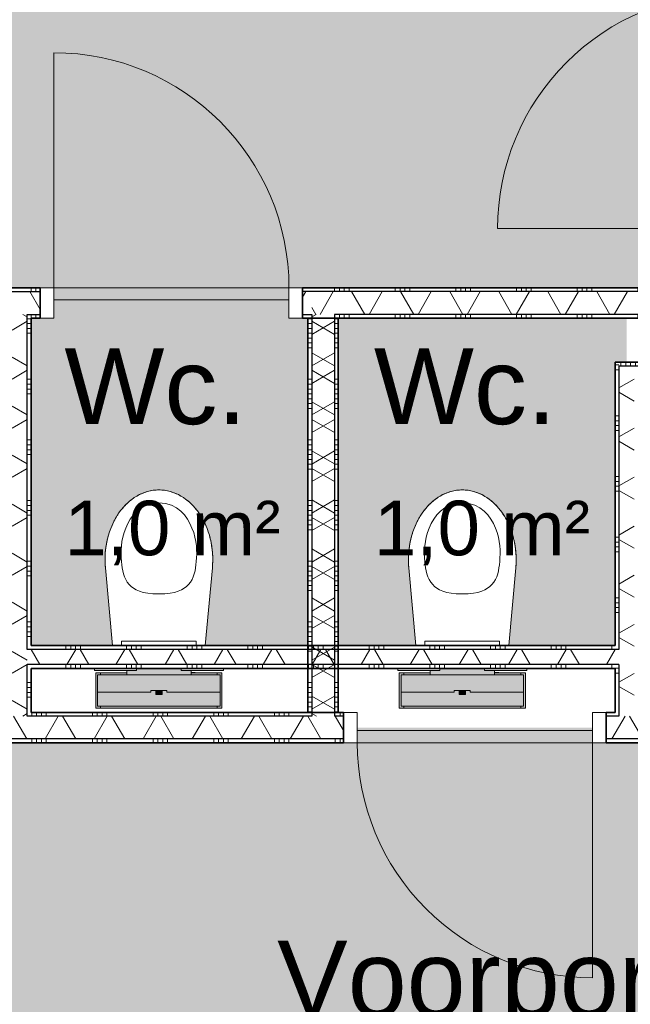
# Model space of a CAD drawing. Header units: millimetres. Extents: x 71235 to 117628, y -12665 to 42937.
# Tile 14 of 49: x 88023 to 90035, y 8553 to 11799. Entities that reach past the tile are written whole.
import ezdxf

# ---------------------------------------------------------------- set-up
doc = ezdxf.new("R2010")
doc.units = ezdxf.units.MM
doc.linetypes.add('Hidden', pattern=[4, 2, -2])
for name, color, linetype, lineweight in [('A-AREA-IDEN', 2, 'Continuous', 13), ('A-AREA-PATT', 32, 'Continuous', 9), ('A-DOOR', 31, 'Continuous', 18), ('A-DOOR-FRAM', 31, 'Continuous', 13), ('A-WALL', 113, 'Continuous', 18), ('A-WALL-PATT', 111, 'Continuous', 35), ('I-WALL', 2, 'Continuous', 18), ('P-SANR-FIXT', 6, 'Continuous', 13)]:
    doc.layers.add(name, color=color, linetype=linetype, lineweight=lineweight)
doc.styles.add('Arial', font='arial.ttf', dxfattribs={"height": 180})
doc.styles.add('Arial_1', font='arial.ttf', dxfattribs={"height": 250})
pattern_1 = [(270, (87510, 9515.63), (200, 7e-13), []), (270, (87494, 9515.63), (200, 7e-13), []), (270, (87478, 9515.63), (200, 7e-13), []), (270, (87462, 9515.63), (200, 7e-13), [])]
pattern_2 = [(90, (90460.13, 10815.54), (-200, 5e-13), []), (90, (90476.13, 10815.54), (-200, 5e-13), []), (90, (90492.13, 10815.54), (-200, 5e-13), []), (90, (90508.13, 10815.54), (-200, 5e-13), [])]
pattern_3 = [(0, (88972.57, 10165.59), (0, 200), []), (0, (88972.57, 10149.59), (0, 200), []), (0, (88972.57, 10133.59), (0, 200), []), (0, (88972.57, 10117.59), (0, 200), [])]
pattern_4 = [(270, (90510.13, 9515.63), (200, 5e-13), []), (270, (90494.13, 9515.63), (200, 5e-13), []), (270, (90478.13, 9515.63), (200, 5e-13), []), (270, (90462.13, 9515.63), (200, 5e-13), [])]
pattern_5 = [(180, (89072.57, 10165.59), (-3e-13, -200), []), (180, (89072.57, 10181.59), (-3e-13, -200), []), (180, (89072.57, 10197.59), (-3e-13, -200), []), (180, (89072.57, 10213.59), (-3e-13, -200), [])]
pattern_6 = [(90, (87460, 10815.54), (-200, -2e-12), []), (90, (87476, 10815.54), (-200, -2e-12), []), (90, (87492, 10815.54), (-200, -2e-12), []), (90, (87508, 10815.54), (-200, -2e-12), [])]
pattern_7 = [(270, (89022.56, 9735.63), (200, 4e-12), []), (270, (89006.56, 9735.63), (200, 4e-12), []), (270, (88990.56, 9735.63), (200, 4e-12), []), (270, (88974.56, 9735.63), (200, 4e-12), [])]

# ---------------------------------------------------------------- blocks, each defined once
blk = doc.blocks.new('200_32_ISR_deur_binnen - dagmaat 0800x2300-7616677-plot_00')
at = {"layer": 'A-DOOR', "lineweight": 13}
blk.add_hatch(color=256, dxfattribs=at).paths.add_polyline_path([(-387.5, 10), (387.5, 10), (387.5, 50), (-387.5, 50)])
for p, q in [((-387.5, 50), (-387.5, 825)), ((-387.5, 50), (387.5, 50)), ((-387.5, 50), (-387.5, 10)), ((387.5, 50), (-387.5, 50)), ((387.5, 10), (387.5, 50)), ((-387.5, 10), (387.5, 10))]:
    blk.add_line(p, q, dxfattribs=at)
at = {"layer": 'A-DOOR', "linetype": 'Hidden', "lineweight": 13}
blk.add_line((-387.5, 10), (387.5, 10), dxfattribs=at)
at = {"layer": 'A-DOOR', "lineweight": 13}
blk.add_arc((-387.5, 50), 775, 360, 90, dxfattribs=at)
at = {"layer": 'A-DOOR-FRAM'}
for p, q in [((-387.5, 50), (-432.5, 50)), ((-387.5, -50), (-387.5, 50)), ((432.5, 50), (387.5, 50)), ((387.5, 50), (387.5, -50)), ((-432.5, -50), (-387.5, -50))]:
    blk.add_line(p, q, dxfattribs=at)
blk = doc.blocks.new('74_PF_toilet - Type 1-V34-plot_00')
at = {"layer": 'P-SANR-FIXT'}
for points in [[(-201.8, 189.5), (-208, 189.5), (-208, 73.5), (-197.5, 73.5), (-197.5, 79.5), (-201.8, 79.5), (-201.8, 183.5), (-197.5, 183.5), (-197.5, 189.5)], [(-201.8, 183.5), (-201.8, 136.5), (-26.5, 136.5), (-26.5, 131.5), (-10.1, 131.5), (-9.1, 144), (10.1, 144), (10.1, 131.5), (26.5, 131.5), (26.5, 136.5), (201.8, 136.5), (201.8, 183.5), (-112.9, 183.5)], [(197.5, 189.5), (197.5, 183.5), (201.8, 183.5), (201.8, 79.5), (197.5, 79.5), (197.5, 73.5), (208, 73.5), (208, 189.5), (201.8, 189.5)], [(-201.8, 136.5), (-201.8, 79.5), (201.8, 79.5), (201.8, 136.5), (26.5, 136.5), (26.5, 131.5), (-26.5, 131.5), (-26.5, 136.5), (-112.9, 136.5)], [(-9.1, 144), (-10.1, 144), (-9.1, 131.5), (10.1, 131.5), (9.1, 144), (-7.4, 144)], [(-73.5, 79.5), (-106, 79.5), (-106, 65), (-73.5, 65), (-73.5, 58.5), (73.5, 58.5), (73.5, 65), (106, 65), (106, 79.5), (-49.1, 79.5)]]:
    blk.add_hatch(color=256, dxfattribs=at).paths.add_polyline_path(points)
h = blk.add_hatch(color=256, dxfattribs=at)
h.paths.add_polyline_path([(-194, 189.5), (-197.5, 189.5), (-197.5, 183.5), (-194, 183.5)])
h.paths.add_polyline_path([(-196.2, 79.5), (-197.5, 79.5), (-197.5, 73.5), (-194, 73.5), (-195, 79.5)])
h = blk.add_hatch(color=256, dxfattribs=at)
h.paths.add_polyline_path([(-190.6, 189.5), (-191.6, 189.5), (-190.6, 183.5), (-189.2, 183.5), (-189.2, 189.5)])
h.paths.add_polyline_path([(-190.6, 79.5), (-191.6, 79.5), (-190.6, 73.5), (-189.2, 73.5), (-189.2, 79.5)])
h = blk.add_hatch(color=256, dxfattribs=at)
h.paths.add_polyline_path([(-149.2, 189.5), (-189.2, 189.5), (-189.2, 183.5), (-149.2, 183.5)])
h.paths.add_polyline_path([(-149.2, 79.5), (-189.2, 79.5), (-189.2, 73.5), (-149.2, 73.5)])
h = blk.add_hatch(color=256, dxfattribs=at)
h.paths.add_polyline_path([(-112.9, 189.5), (-149.2, 189.5), (-149.2, 183.5), (149.2, 183.5), (149.2, 189.5), (-49.1, 189.5)])
h.paths.add_polyline_path([(-106, 79.5), (-149.2, 79.5), (-149.2, 73.5), (-106, 74.4)])
h.paths.add_polyline_path([(142.4, 79.5), (106, 78.6), (106, 73.5), (149.2, 73.5), (149.2, 79.5)])
h = blk.add_hatch(color=256, dxfattribs=at)
h.paths.add_polyline_path([(189.2, 189.5), (149.2, 189.5), (149.2, 183.5), (189.2, 183.5)])
h.paths.add_polyline_path([(163.6, 79.5), (149.2, 79.5), (149.2, 73.5), (189.2, 73.5), (189.2, 79.5), (177.2, 79.5)])
h = blk.add_hatch(color=256, dxfattribs=at)
h.paths.add_polyline_path([(191.6, 189.5), (189.2, 189.5), (189.2, 183.5), (191.6, 183.5)])
h.paths.add_polyline_path([(191.6, 79.5), (189.2, 79.5), (189.2, 73.5), (191.6, 73.5)])
h = blk.add_hatch(color=256, dxfattribs=at)
h.paths.add_polyline_path([(197.5, 189.5), (194, 189.5), (195, 183.5), (197.5, 183.5)])
h.paths.add_polyline_path([(197.5, 79.5), (194, 79.5), (195, 73.5), (197.5, 73.5)])
for p, q in [((-208, 189.5), (-197.5, 189.5)), ((-208, 73.5), (-208, 189.5)), ((-201.8, 136.5), (-201.8, 183.5)), ((-201.8, 183.5), (201.8, 183.5)), ((-197.5, 189.5), (-192.5, 189.5)), ((-191.9, 189.5), (-194.2, 189.5)), ((-192.5, 189.5), (-192.5, 183.5)), ((-189.2, 189.5), (-192.5, 189.5)), ((-149.2, 189.5), (-189.2, 189.5)), ((149.2, 189.5), (-149.2, 189.5)), ((189.2, 189.5), (149.2, 189.5)), ((192.5, 189.5), (189.2, 189.5)), ((194.2, 189.5), (191.9, 189.5)), ((192.5, 183.5), (192.5, 189.5)), ((192.5, 189.5), (197.5, 189.5)), ((197.5, 189.5), (208, 189.5)), ((201.8, 183.5), (201.8, 136.5)), ((208, 189.5), (208, 73.5)), ((-201.8, 79.5), (-201.8, 136.5)), ((-201.8, 136.5), (-26.5, 136.5)), ((-26.5, 131.5), (-26.5, 136.5)), ((26.5, 131.5), (-26.5, 131.5)), ((-10.5, 144), (-10.5, 131.5)), ((10.5, 144), (-10.5, 144)), ((-10.1, 144), (-10.5, 144)), ((10.5, 144), (10.1, 144)), ((10.5, 131.5), (10.5, 144)), ((26.5, 136.5), (201.8, 136.5)), ((26.5, 136.5), (26.5, 131.5)), ((201.8, 136.5), (201.8, 79.5)), ((-212.5, 58.5), (-212.5, 65)), ((-212.5, 65), (-73.5, 65)), ((-197.5, 73.5), (-208, 73.5)), ((-201.8, 79.5), (201.8, 79.5)), ((-192.5, 73.5), (-197.5, 73.5)), ((-194, 73.5), (-191.6, 73.5)), ((-192.5, 79.5), (-192.5, 73.5)), ((-192.5, 73.5), (-189.2, 73.5)), ((-189.2, 73.5), (-149.2, 73.5)), ((-149.2, 73.5), (-106, 73.5)), ((-120, 71.5), (-120, 73.5)), ((-106, 71.5), (-120, 71.5)), ((-106, 79.5), (-106, 65)), ((-73.5, 65), (-73.5, 58.5)), ((73.5, 65), (212.5, 65)), ((73.5, 58.5), (73.5, 65)), ((106, 65), (106, 79.5)), ((106, 73.5), (149.2, 73.5)), ((149.2, 73.5), (189.2, 73.5)), ((189.2, 73.5), (192.5, 73.5)), ((191.6, 73.5), (194, 73.5)), ((192.5, 73.5), (192.5, 79.5)), ((197.5, 73.5), (192.5, 73.5)), ((208, 73.5), (197.5, 73.5)), ((212.5, 65), (212.5, 58.5)), ((-176.3, -273.1), (-153, -16.5)), ((-176.3, -273.1), (-153, -16.5)), ((153, -16.5), (176.3, -273.1)), ((176.3, -273.1), (153, -16.5))]:
    blk.add_line(p, q, dxfattribs=at)
for start_param, end_param in [(1.453584, 3.141593), (3.141593, 4.829601)]:
    blk.add_ellipse((0, -300), major_axis=(0, 230), ratio=0.771739, start_param=start_param, end_param=end_param, dxfattribs=at)
for points, knots in [([(0, -487), (-62.6, -487), (-126, -396.6), (-126, -297), (-113.1, -217.6), (-56.2, -187), (0, -187)], [0, 0, 0, 0, 0.29817, 0.615872, 0.883496, 1.103556, 1.103556, 1.103556, 1.103556]), ([(0, -487), (62.6, -487), (126, -396.6), (126, -297), (113.1, -217.6), (56.2, -187), (0, -187)], [0, 0, 0, 0, 0.29817, 0.615872, 0.883496, 1.103556, 1.103556, 1.103556, 1.103556]), ([(0, -530), (-6.3, -530), (-18.9, -529.1), (-37.2, -525.3), (-52.3, -520), (-64.1, -514.6), (-72.7, -509.9), (-81.1, -504.7), (-89.4, -498.8), (-97.4, -492.4), (-105.1, -485.5), (-112.4, -478.1), (-119.5, -470.2), (-126.3, -461.7), (-132.7, -452.9), (-138.7, -443.7), (-144.4, -433.9), (-149.7, -423.8), (-154.5, -413.5), (-158.9, -402.8), (-162.8, -391.8), (-166.4, -380.5), (-169.4, -369.1), (-172, -357.4), (-174.1, -345.6), (-175.7, -333.6), (-177.2, -317.5), (-177.8, -297.5), (-177, -281.3), (-176.3, -273.1)], [0, 0, 0, 0, 0.0625, 0.125, 0.1875, 0.21875, 0.25, 0.28125, 0.3125, 0.34375, 0.375, 0.40625, 0.4375, 0.46875, 0.5, 0.53125, 0.5625, 0.59375, 0.625, 0.65625, 0.6875, 0.71875, 0.75, 0.78125, 0.8125, 0.84375, 0.875, 0.9375, 1, 1, 1, 1]), ([(176.3, -273.1), (177, -281.3), (177.8, -297.5), (177.2, -317.5), (175.7, -333.6), (174.1, -345.6), (172, -357.4), (169.4, -369.1), (166.4, -380.5), (162.8, -391.8), (158.9, -402.8), (154.5, -413.5), (149.7, -423.8), (144.4, -433.9), (138.7, -443.7), (132.7, -452.9), (126.3, -461.7), (119.5, -470.2), (112.4, -478.1), (105.1, -485.5), (97.4, -492.4), (89.4, -498.8), (81.1, -504.7), (72.7, -509.9), (64.1, -514.6), (52.3, -520), (37.2, -525.3), (18.9, -529.1), (6.3, -530), (0, -530)], [0, 0, 0, 0, 0.0625, 0.125, 0.15625, 0.1875, 0.21875, 0.25, 0.28125, 0.3125, 0.34375, 0.375, 0.40625, 0.4375, 0.46875, 0.5, 0.53125, 0.5625, 0.59375, 0.625, 0.65625, 0.6875, 0.71875, 0.75, 0.78125, 0.8125, 0.875, 0.9375, 1, 1, 1, 1])]:
    blk.add_open_spline(points, degree=3, knots=knots, dxfattribs=at)
blk = doc.blocks.new('NLRS_74_PF_WPB_bedieningsplaat Sigma 01_Geberit - gr_kl spoeling mat verchroomd-7672817-plot_00')
at = {"layer": 'P-SANR-FIXT'}
for p, q in [((97913.2, 26450.8), (97913.2, 26465.8)), ((98159.2, 26465.8), (98159.2, 26450.8)), ((98159.2, 26450.8), (97913.2, 26450.8))]:
    blk.add_line(p, q, dxfattribs=at)
blk = doc.blocks.new('200_32_ISR_deur_binnen - dagmaat 0800x2300-V35-plot_00')
at = {"layer": 'A-DOOR', "lineweight": 13}
blk.add_hatch(color=256, dxfattribs=at).paths.add_polyline_path([(387.5, 10), (387.5, 50), (-387.5, 50), (-387.5, 10), (-77.1, 10)])
for p, q in [((-387.5, 50), (-387.5, 825)), ((-387.5, 50), (387.5, 50)), ((-387.5, 50), (-387.5, 10)), ((387.5, 50), (-387.5, 50)), ((387.5, 10), (387.5, 50)), ((-387.5, 10), (387.5, 10))]:
    blk.add_line(p, q, dxfattribs=at)
at = {"layer": 'A-DOOR', "linetype": 'Hidden', "lineweight": 13}
blk.add_line((-387.5, 10), (387.5, 10), dxfattribs=at)
at = {"layer": 'A-DOOR', "lineweight": 13}
blk.add_arc((-387.5, 50), 775, 360, 90, dxfattribs=at)
at = {"layer": 'A-DOOR-FRAM'}
for p, q in [((-387.5, 50), (-432.5, 50)), ((-387.5, -50), (-387.5, 50)), ((432.5, 50), (387.5, 50)), ((387.5, 50), (387.5, -50)), ((-432.5, -50), (-387.5, -50)), ((387.5, -50), (432.5, -50))]:
    blk.add_line(p, q, dxfattribs=at)

msp = doc.modelspace()

# ---------------------------------------------------------------- hatches: boundary and pattern name
at = {"layer": 'A-AREA-PATT'}
h = msp.add_hatch(color=254, dxfattribs=at)
h.paths.add_polyline_path([(88466.6, 10865.5), (88910.1, 10865.5), (88910.1, 10875.5), (88135.1, 10875.5), (88135.1, 10865.5)])
h.paths.add_polyline_path([(87910.1, 10865.5), (87910.1, 10875.5), (87135.1, 10875.5), (87135.1, 10865.5), (87445.5, 10865.5)])
h.paths.add_polyline_path([(88466.6, 10915.5), (90372.5, 10915.5), (90372.5, 13915.7), (86947.4, 13915.7), (86947.4, 13965.7), (86047.4, 13965.7), (86047.4, 13915.7), (85947.4, 13915.7), (85947.4, 12065.5), (86447.4, 12065.4), (86447.4, 11465.4), (85947.4, 11465.4), (85947.4, 10915.5), (88135.1, 10915.5)])
h.paths.add_polyline_path([(90422.5, 11110.5), (90422.5, 11885.5), (90412.5, 11885.5), (90412.5, 11110.5)])
h.paths.add_polyline_path([(90412.5, 12145.5), (90422.5, 12145.5), (90422.5, 12920.5), (90412.5, 12920.5), (90412.5, 12583.6)])
h.paths.add_polyline_path([(90422.5, 13103.1), (90422.5, 13878.1), (90412.5, 13878.1), (90412.5, 13103.1)])
for points in [[(88634.3, 9735.6), (88972.6, 9735.6), (88972.6, 10815.5), (88910.1, 10815.5), (88910.1, 10865.5), (88135.1, 10865.5), (88135.1, 10815.5), (88060.1, 10815.5), (88060.1, 9735.6), (88328.4, 9735.6), (88305, 9992.2), (88305, 10043.5), (88312, 10088.2), (88326.9, 10132.6), (88348.7, 10172), (88376.3, 10204.6), (88408.6, 10229), (88444.1, 10244), (88481.3, 10249.1), (88518.5, 10244), (88554, 10229), (88586.3, 10204.6), (88614, 10172), (88635.7, 10132.6), (88650.6, 10088.2), (88658, 10040.7), (88657.6, 9992.2)], [(89072.6, 9735.6), (89328.4, 9735.6), (89305, 9992.2), (89305, 10043.5), (89312, 10088.2), (89326.9, 10132.6), (89348.7, 10172), (89376.3, 10204.6), (89408.6, 10229), (89444.1, 10244), (89481.3, 10249.1), (89518.5, 10244), (89554, 10229), (89586.3, 10204.6), (89614, 10172), (89635.7, 10132.6), (89650.6, 10088.2), (89658, 10040.7), (89657.6, 9992.2), (89634.3, 9735.6), (89985.1, 9735.6), (89985.1, 10670.5), (90022.6, 10670.5), (90022.6, 10815.5), (89072.6, 10815.5), (89072.6, 10054)]]:
    msp.add_hatch(color=254, dxfattribs=at).paths.add_polyline_path(points)
h = msp.add_hatch(color=254, dxfattribs=at)
h.paths.add_polyline_path([(87022.6, 6365.6), (88947.7, 6365.6), (88947.7, 7765.6), (91947.7, 7765.6), (91947.7, 9415.6), (85947.4, 9415.6), (85947.4, 7310.6), (85897.4, 7310.6), (85897.4, 6410.6), (85947.4, 6410.6), (85947.4, 6365.6), (86259.1, 6365.6)])
h.paths.add_polyline_path([(91529.9, 7715.6), (91885.2, 7715.6), (91885.2, 7725.6), (91110.2, 7725.6), (91110.2, 7715.6)])
h.paths.add_polyline_path([(90110.2, 7715.6), (90885.2, 7715.6), (90885.2, 7725.6), (90110.2, 7725.6)])
h.paths.add_polyline_path([(89821.5, 7715.6), (89885.2, 7715.6), (89885.2, 7725.6), (89110.2, 7725.6), (89110.2, 7715.6), (89487.7, 7715.6)])
h.paths.add_polyline_path([(91529.9, 9455.6), (91897.6, 9455.6), (91897.6, 9465.6), (91122.6, 9465.6), (91122.6, 9455.6)])
h.paths.add_polyline_path([(90508.8, 9455.6), (90910.1, 9455.6), (90910.1, 9465.6), (90135.1, 9465.6), (90135.1, 9455.6)])
h.paths.add_polyline_path([(89135.1, 9455.6), (89910.1, 9455.6), (89910.1, 9465.6), (89135.1, 9465.6)])
h.paths.add_polyline_path([(86157.7, 9455.6), (86810.1, 9455.6), (86810.1, 9465.6), (86035.1, 9465.6), (86035.1, 9455.6)])
at = {"layer": 'A-WALL-PATT', "lineweight": 9}
h = msp.add_hatch(dxfattribs=at)
h.set_pattern_fill('FP_161', color=256, angle=90, style=0, pattern_type=2)
h.set_pattern_definition(pattern_6)
h.paths.add_polyline_path([(88972.6, 10903), (88972.6, 10915.5), (88955.1, 10915.5), (88955.1, 10903)])
h.paths.add_polyline_path([(87955.1, 10903), (88090.1, 10903), (88090.1, 10915.5), (87955.1, 10915.5)])
h.paths.add_polyline_path([(86679.7, 10903), (87090.1, 10903), (87090.1, 10915.5), (85947.4, 10915.5), (85947.4, 10903), (86424.4, 10903)])
h = msp.add_hatch(dxfattribs=at)
h.set_pattern_fill('FP_147', color=256, angle=90, style=0, pattern_type=2)
h.set_pattern_definition(pattern_2)
h.paths.add_polyline_path([(88985.1, 10903), (90385, 10903), (90385, 10915.5), (88972.6, 10915.5), (88972.6, 10903)])
h.paths.add_polyline_path([(90460, 10903), (91947.7, 10903), (91947.7, 10915.5), (90460, 10915.5)])
h = msp.add_hatch(dxfattribs=at)
h.set_pattern_fill('FP_162', color=256, angle=60, style=0, pattern_type=2)
h.set_pattern_definition([(60, (87460, 10815.54), (-121.244, 70), []), (120, (87460, 10815.54), (-121.244, -70), [])])
h.paths.add_polyline_path([(88955.1, 10828), (88985.1, 10828), (88985.1, 10903), (88955.1, 10903)])
h.paths.add_polyline_path([(87060.1, 10828), (87090.1, 10828), (87090.1, 10903), (85934.9, 10903), (85934.9, 10828), (86985.1, 10828)])
h.paths.add_polyline_path([(88090.1, 10828), (88090.1, 10903), (87955.1, 10903), (87955.1, 10828), (88047.6, 10828)])
h = msp.add_hatch(dxfattribs=at)
h.set_pattern_fill('FP_148', color=256, angle=60, style=0, pattern_type=2)
h.set_pattern_definition([(60, (90460.13, 10815.54), (-121.244, 70), []), (120, (90460.13, 10815.54), (-121.244, -70), [])])
h.paths.add_polyline_path([(90253.5, 10828), (91947.7, 10828), (91947.7, 10903), (88985.1, 10903), (88985.1, 10828), (89998.2, 10828)])
h = msp.add_hatch(dxfattribs=at)
h.set_pattern_fill('FP_161', color=256, angle=90, style=0, pattern_type=2)
h.set_pattern_definition(pattern_6)
h.paths.add_polyline_path([(88972.6, 10815.5), (88972.6, 10828), (88955.1, 10828), (88955.1, 10815.5)])
h.paths.add_polyline_path([(88090.1, 10815.5), (88090.1, 10828), (88047.6, 10828), (88047.6, 10815.5), (88060.1, 10815.5)])
h.paths.add_polyline_path([(87997.6, 10815.5), (87997.6, 10828), (87955.1, 10828), (87955.1, 10815.5), (87985.1, 10815.5)])
h.paths.add_polyline_path([(86935, 10815.5), (86985.1, 10815.5), (86985.1, 10828), (85947.4, 10828), (85947.4, 10815.5), (86679.7, 10815.5)])
h.paths.add_polyline_path([(87060.1, 10815.5), (87090.1, 10815.5), (87090.1, 10828), (87060.1, 10828)])
h = msp.add_hatch(dxfattribs=at)
h.set_pattern_fill('FP_164', color=256, angle=60, style=0, pattern_type=2)
h.set_pattern_definition([(150, (88060.07, 10165.59), (-70, -121.244), []), (210, (88060.07, 10165.59), (70, -121.244), [])])
h.paths.add_polyline_path([(88047.6, 9503.1), (88047.6, 10828), (87997.6, 10828), (87997.6, 9503.1)])
h = msp.add_hatch(dxfattribs=at)
h.set_pattern_fill('FP_163', color=256, angle=90, style=0, pattern_type=2)
h.set_pattern_definition([(180, (88060.07, 10165.59), (-3e-13, -200), []), (180, (88060.07, 10181.59), (-3e-13, -200), []), (180, (88060.07, 10197.59), (-3e-13, -200), []), (180, (88060.07, 10213.59), (-3e-13, -200), [])])
h.paths.add_polyline_path([(88047.6, 9515.6), (88060.1, 9515.6), (88060.1, 9673.1), (88047.6, 9673.1)])
h.paths.add_polyline_path([(88047.6, 9723.1), (88060.1, 9723.1), (88060.1, 10815.5), (88047.6, 10815.5), (88047.6, 10054)])
h = msp.add_hatch(dxfattribs=at)
h.set_pattern_fill('FP_149', color=256, angle=90, style=0, pattern_type=2)
h.set_pattern_definition(pattern_3)
h.paths.add_polyline_path([(88985.1, 9515.6), (88985.1, 10828), (88972.6, 10828), (88972.6, 9515.6), (88977.1, 9515.6)])
h = msp.add_hatch(dxfattribs=at)
h.set_pattern_fill('FP_159', color=256, angle=90, style=0, pattern_type=2)
h.set_pattern_definition(pattern_5)
h.paths.add_polyline_path([(88985.1, 9515.6), (88985.1, 10815.5), (88972.6, 10815.5), (88972.6, 9515.6), (88977.1, 9515.6)])
h = msp.add_hatch(dxfattribs=at)
h.set_pattern_fill('FP_150', color=256, angle=60, style=0, pattern_type=2)
h.set_pattern_definition([(330, (88972.57, 10165.59), (70, 121.244), []), (30, (88972.57, 10165.59), (-70, 121.244), [])])
h.paths.add_polyline_path([(88985.1, 9503.1), (89060.1, 9503.1), (89060.1, 10828), (88985.1, 10828), (88985.1, 9515.6)])
h = msp.add_hatch(dxfattribs=at)
h.set_pattern_fill('FP_160', color=256, angle=60, style=0, pattern_type=2)
h.set_pattern_definition([(150, (89072.56, 10165.59), (-70, -121.244), []), (210, (89072.56, 10165.59), (70, -121.244), [])])
h.paths.add_polyline_path([(88985.1, 9515.6), (89060.1, 9515.6), (89060.1, 10815.5), (88985.1, 10815.5), (88985.1, 9692.6)])
h = msp.add_hatch(dxfattribs=at)
h.set_pattern_fill('FP_147', color=256, angle=90, style=0, pattern_type=2)
h.set_pattern_definition(pattern_2)
h.paths.add_polyline_path([(89072.6, 10815.5), (91947.7, 10815.5), (91947.7, 10828), (89060.1, 10828), (89060.1, 10815.5)])
h = msp.add_hatch(dxfattribs=at)
h.set_pattern_fill('FP_149', color=256, angle=90, style=0, pattern_type=2)
h.set_pattern_definition(pattern_3)
h.paths.add_polyline_path([(89060.1, 9503.1), (89072.6, 9503.1), (89072.6, 10815.5), (89060.1, 10815.5), (89060.1, 9515.6)])
h = msp.add_hatch(dxfattribs=at)
h.set_pattern_fill('FP_159', color=256, angle=90, style=0, pattern_type=2)
h.set_pattern_definition(pattern_5)
h.paths.add_polyline_path([(89060.1, 9515.6), (89072.6, 9515.6), (89072.6, 10815.5), (89060.1, 10815.5), (89060.1, 9692.6)])
h = msp.add_hatch(dxfattribs=at)
h.set_pattern_fill('FP_153', color=256, angle=90, style=0, pattern_type=2)
h.set_pattern_definition([(0, (89985.07, 10093.09), (0, 200), []), (0, (89985.07, 10077.09), (0, 200), []), (0, (89985.07, 10061.09), (0, 200), []), (0, (89985.07, 10045.09), (0, 200), [])])
h.paths.add_polyline_path([(89985.1, 9515.6), (89997.6, 9515.6), (89997.6, 9673.1), (89985.1, 9673.1), (89985.1, 9660.6)])
h.paths.add_polyline_path([(89997.6, 9723.1), (89997.6, 10670.5), (89985.1, 10670.5), (89985.1, 9723.1)])
h = msp.add_hatch(dxfattribs=at)
h.set_pattern_fill('FP_157', color=256, angle=90, style=0, pattern_type=2)
h.set_pattern_definition([(90, (91003.88, 10595.54), (-200, -2e-12), []), (90, (91019.88, 10595.54), (-200, -2e-12), []), (90, (91035.88, 10595.54), (-200, -2e-12), []), (90, (91051.88, 10595.54), (-200, -2e-12), [])])
h.paths.add_polyline_path([(91947.7, 10658), (91947.7, 10670.5), (89997.6, 10670.5), (89998.2, 10658), (91785.1, 10658)])
h = msp.add_hatch(dxfattribs=at)
h.set_pattern_fill('FP_154', color=256, angle=60, style=0, pattern_type=2)
h.set_pattern_definition([(330, (89985.07, 10093.09), (70, 121.244), []), (30, (89985.07, 10093.09), (-70, 121.244), [])])
h.paths.add_polyline_path([(89998.2, 9503.1), (90047.6, 9503.1), (90047.6, 10658), (89997.6, 10658), (89997.6, 9503.1)])
h = msp.add_hatch(dxfattribs=at)
h.set_pattern_fill('FP_168', color=256, angle=-300, style=0, pattern_type=2)
h.set_pattern_definition([(240, (89022.57, 9735.63), (121.244, -70), []), (300, (89022.57, 9735.63), (121.244, 70), [])])
h.paths.add_polyline_path([(89985.1, 9673.1), (89997.6, 9673.1), (89997.6, 9723.1), (88047.6, 9723.1), (88047.6, 9673.1), (89743, 9673.1)])
h = msp.add_hatch(dxfattribs=at)
h.set_pattern_fill('FP_167', color=256, angle=-270, style=0, pattern_type=2)
h.set_pattern_definition(pattern_7)
h.paths.add_polyline_path([(89985.1, 9723.1), (89985.1, 9735.6), (88060.1, 9735.6), (88060.1, 9723.1), (89743, 9723.1)])
h = msp.add_hatch(dxfattribs=at)
h.set_pattern_fill('FP_167', color=256, angle=-270, style=0, pattern_type=2)
h.set_pattern_definition(pattern_7)
h.paths.add_polyline_path([(89985.1, 9660.6), (89985.1, 9673.1), (88060.1, 9673.1), (88060.1, 9660.6), (89743, 9660.6)])
h = msp.add_hatch(dxfattribs=at)
h.set_pattern_fill('FP_131', color=256, angle=-270, style=0, pattern_type=2)
h.set_pattern_definition(pattern_1)
h.paths.add_polyline_path([(88985.1, 9503.1), (88985.1, 9515.6), (88047.6, 9515.6), (88047.6, 9503.1), (88977.1, 9503.1)])
h.paths.add_polyline_path([(87060.1, 9503.1), (87997.6, 9503.1), (87997.6, 9515.6), (87060.1, 9515.6)])
h.paths.add_polyline_path([(86985.1, 9503.1), (86985.1, 9515.6), (86855.1, 9515.6), (86855.1, 9503.1), (86935, 9503.1)])
h.paths.add_polyline_path([(85990.1, 9503.1), (85990.1, 9515.6), (85947.4, 9515.6), (85947.4, 9503.1)])
h = msp.add_hatch(dxfattribs=at)
h.set_pattern_fill('FP_151', color=256, angle=-270, style=0, pattern_type=2)
h.set_pattern_definition(pattern_4)
h.paths.add_polyline_path([(91947.7, 9503.1), (91947.7, 9515.6), (91942.6, 9515.6), (91942.6, 9503.1)])
h.paths.add_polyline_path([(89090.1, 9503.1), (89090.1, 9515.6), (89072.6, 9515.6), (89072.6, 9503.1)])
h.paths.add_polyline_path([(91047.6, 9503.1), (91077.6, 9503.1), (91077.6, 9515.6), (91047.6, 9515.6)])
h.paths.add_polyline_path([(89955.1, 9503.1), (89997.6, 9503.1), (89997.6, 9515.6), (89955.1, 9515.6)])
h.paths.add_polyline_path([(90997.6, 9503.1), (90997.6, 9515.6), (90955.1, 9515.6), (90955.1, 9503.1)])
h.paths.add_polyline_path([(90090.1, 9503.1), (90090.1, 9515.6), (90047.6, 9515.6), (90047.6, 9503.1)])
h = msp.add_hatch(dxfattribs=at)
h.set_pattern_fill('FP_132', color=256, angle=-300, style=0, pattern_type=2)
h.set_pattern_definition([(240, (87510, 9515.63), (121.244, -70), []), (300, (87510, 9515.63), (121.244, 70), [])])
h.paths.add_polyline_path([(89060.1, 9428.1), (89060.1, 9503.1), (86855.1, 9503.1), (86855.1, 9428.1), (88977.1, 9428.1)])
h.paths.add_polyline_path([(85934.9, 9428.1), (85990.1, 9428.1), (85990.1, 9503.1), (85934.9, 9503.1)])
h = msp.add_hatch(dxfattribs=at)
h.set_pattern_fill('FP_152', color=256, angle=-300, style=0, pattern_type=2)
h.set_pattern_definition([(240, (90510.13, 9515.63), (121.244, -70), []), (300, (90510.13, 9515.63), (121.244, 70), [])])
h.paths.add_polyline_path([(91947.7, 9428.1), (91947.7, 9503.1), (91942.6, 9503.1), (91942.6, 9428.1)])
h.paths.add_polyline_path([(89060.1, 9428.1), (89090.1, 9428.1), (89090.1, 9503.1), (89060.1, 9503.1)])
h.paths.add_polyline_path([(91077.6, 9428.1), (91077.6, 9503.1), (90955.1, 9503.1), (90955.1, 9428.1)])
h.paths.add_polyline_path([(89955.1, 9428.1), (90090.1, 9428.1), (90090.1, 9503.1), (89955.1, 9503.1)])
h = msp.add_hatch(dxfattribs=at)
h.set_pattern_fill('FP_131', color=256, angle=-270, style=0, pattern_type=2)
h.set_pattern_definition(pattern_1)
h.paths.add_polyline_path([(88211.3, 9415.6), (89072.6, 9415.6), (89072.6, 9428.1), (86855.1, 9428.1), (86855.1, 9415.6), (87956.1, 9415.6)])
h.paths.add_polyline_path([(85990.1, 9415.6), (85990.1, 9428.1), (85947.4, 9428.1), (85947.4, 9415.6)])
h = msp.add_hatch(dxfattribs=at)
h.set_pattern_fill('FP_151', color=256, angle=-270, style=0, pattern_type=2)
h.set_pattern_definition(pattern_4)
h.paths.add_polyline_path([(91947.7, 9415.6), (91947.7, 9428.1), (91942.6, 9428.1), (91942.6, 9415.6)])
h.paths.add_polyline_path([(90090.1, 9415.6), (90090.1, 9428.1), (89955.1, 9428.1), (89955.1, 9415.6), (89998.2, 9415.6)])
h.paths.add_polyline_path([(91077.6, 9415.6), (91077.6, 9428.1), (90955.1, 9428.1), (90955.1, 9415.6)])
h.paths.add_polyline_path([(89090.1, 9415.6), (89090.1, 9428.1), (89072.6, 9428.1), (89072.6, 9415.6)])

# ---------------------------------------------------------------- linework, layer by layer
at = {"layer": 'A-WALL', "lineweight": 25}
for p, q in [((87955.1, 10903), (88090.1, 10903)), ((90385, 10903), (88955.1, 10903)), ((88047.6, 10828), (88090.1, 10828)), ((88047.6, 9723.1), (88047.6, 10828)), ((88955.1, 10828), (88985.1, 10828)), ((88985.1, 10828), (88985.1, 9503.1)), ((91947.7, 10828), (89060.1, 10828)), ((89060.1, 10828), (89060.1, 9503.1)), ((89997.6, 10658), (89997.6, 9723.1)), ((89997.6, 10658), (91947.7, 10658)), ((89997.6, 9723.1), (88047.6, 9723.1)), ((88047.6, 9503.1), (88047.6, 9673.1)), ((89997.6, 9673.1), (88047.6, 9673.1)), ((89997.6, 9673.1), (89997.6, 9503.1)), ((88985.1, 9503.1), (88047.6, 9503.1)), ((89090.1, 9503.1), (89060.1, 9503.1)), ((89997.6, 9503.1), (89955.1, 9503.1)), ((89090.1, 9428.1), (86855.1, 9428.1)), ((90090.1, 9428.1), (89955.1, 9428.1))]:
    msp.add_line(p, q, dxfattribs=at)
at = {"layer": 'I-WALL', "lineweight": 35}
for p, q in [((88090.1, 10915.5), (87955.1, 10915.5)), ((88090.1, 10815.5), (88090.1, 10915.5)), ((90372.5, 10915.5), (88955.1, 10915.5)), ((88955.1, 10915.5), (88955.1, 10815.5)), ((88060.1, 10815.5), (88090.1, 10815.5)), ((88060.1, 9735.6), (88060.1, 10815.5)), ((88955.1, 10815.5), (91947.7, 10815.5)), ((88972.6, 10815.5), (88972.6, 9515.6)), ((89072.6, 9515.6), (89072.6, 10815.5)), ((89985.1, 10670.5), (89985.1, 9735.6)), ((91947.7, 10670.5), (89985.1, 10670.5)), ((89985.1, 9735.6), (88060.1, 9735.6)), ((88060.1, 9515.6), (88060.1, 9660.6)), ((88060.1, 9660.6), (89985.1, 9660.6)), ((89985.1, 9660.6), (89985.1, 9515.6)), ((89090.1, 9515.6), (88060.1, 9515.6)), ((89090.1, 9415.6), (89090.1, 9515.6)), ((89985.1, 9515.6), (89955.1, 9515.6)), ((89955.1, 9515.6), (89955.1, 9415.6)), ((86855.1, 9415.6), (89090.1, 9415.6)), ((89955.1, 9415.6), (90090.1, 9415.6))]:
    msp.add_line(p, q, dxfattribs=at)

# ---------------------------------------------------------------- block references
at = {"layer": 'A-DOOR-FRAM'}
for name, p, rotation in [('200_32_ISR_deur_binnen - dagmaat 0800x2300-7616677-plot_00', (90422.5, 11498), 90), ('200_32_ISR_deur_binnen - dagmaat 0800x2300-V35-plot_00', (89522.6, 9465.6), 180)]:
    msp.add_blockref(name, p, dxfattribs=dict(at, rotation=rotation))
msp.add_blockref('200_32_ISR_deur_binnen - dagmaat 0800x2300-V35-plot_00', (88522.6, 10865.5), dxfattribs=at)
at = {"layer": 'P-SANR-FIXT', "rotation": 180}
for name, p in [('74_PF_toilet - Type 1-V34-plot_00', (88481.3, 9719.1)), ('74_PF_toilet - Type 1-V34-plot_00', (89481.3, 9719.1)), ('NLRS_74_PF_WPB_bedieningsplaat Sigma 01_Geberit - gr_kl spoeling mat verchroomd-7672817-plot_00', (186517.6, 36201.4)), ('NLRS_74_PF_WPB_bedieningsplaat Sigma 01_Geberit - gr_kl spoeling mat verchroomd-7672817-plot_00', (187517.6, 36201.4))]:
    msp.add_blockref(name, p, dxfattribs=at)

# ---------------------------------------------------------------- texts
at = {"layer": 'A-AREA-IDEN', "lineweight": 9, "attachment_point": 1}
for s, insert, char_height, width, style in [('Wc.', (88169.9, 10716), 250, 753.586, 'Arial_1'), ('Wc.', (89190.1, 10716), 250, 753.586, 'Arial_1'), ('1,0 m²', (88169.9, 10213.6), 180, 841.772, 'Arial'), ('1,0 m²', (89190.1, 10213.6), 180, 841.772, 'Arial'), ('Voorport.', (88870.9, 8763.5), 250, 1739.662, 'Arial_1')]:
    msp.add_mtext(s, dxfattribs=dict(at, insert=insert, char_height=char_height, width=width, style=style))

doc.saveas('drawing.dxf')
